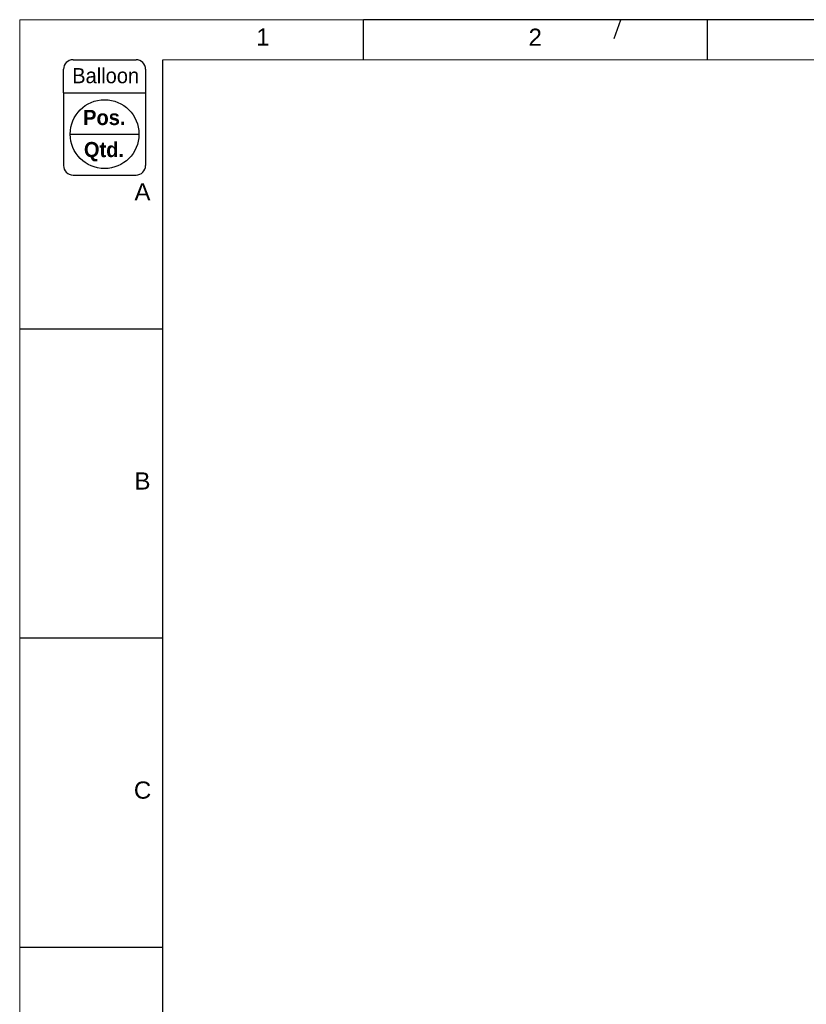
# Model space of a CAD drawing. Header units: millimetres. Extents: x 0 to 25230, y 0 to 17820.
# Tile 9 of 214: x 0 to 4123, y 12660 to 17820. Entities that reach past the tile are written whole.
import ezdxf

# ---------------------------------------------------------------- set-up
doc = ezdxf.new("R2010")
doc.units = ezdxf.units.MM
doc.linetypes.add('SLD-Sólida', pattern=[0])
doc.layers.add('DETALHAMENTO', color=8, linetype='SLD-Sólida')
doc.styles.add('SLDTEXTSTYLE0', font='ARIALBD.TTF', dxfattribs={"width": 0.948})
doc.styles.add('SLDTEXTSTYLE1', font='ARIAL.TTF', dxfattribs={"width": 0.948})
doc.styles.add('SLDTEXTSTYLE2', font='ARIAL.TTF')

msp = doc.modelspace()

# ---------------------------------------------------------------- linework, layer by layer
at = {"color": 7, "linetype": 'SLD-Sólida', "lineweight": 18, "ltscale": 30}
for p, q in [((0, 17820), (0, 0)), ((1802.1, 17820), (0, 17820)), ((750, 17610), (25020, 17610))]:
    msp.add_line(p, q, dxfattribs=at)
at = {"layer": 'DETALHAMENTO', "color": 7, "linetype": 'SLD-Sólida', "ltscale": 30}
for p, q in [((1802.1, 17610), (1802.1, 17820)), ((3115, 17721), (3150, 17820)), ((3604.3, 17610), (3604.3, 17820)), ((750, 210), (750, 17610)), ((0, 16200), (750, 16200)), ((0, 14580), (750, 14580)), ((0, 12960), (750, 12960))]:
    msp.add_line(p, q, dxfattribs=at)
at = {"layer": 'DETALHAMENTO', "color": 7, "ltscale": 30}
for p, q in [((3604.3, 17820), (1802.1, 17820)), ((5406.4, 17820), (3604.3, 17820))]:
    msp.add_line(p, q, dxfattribs=at)
at = {"layer": 'DETALHAMENTO', "ltscale": 30}
for p, q in [((279.6, 17610), (610, 17610)), ((229.6, 17436.2), (229.6, 17560)), ((660, 17560), (660, 17436.2)), ((229.6, 17436.2), (660, 17436.2)), ((229.6, 17436.2), (229.6, 17055.8)), ((660, 17436.2), (660, 17055.8)), ((660, 17436.2), (660, 17055.8)), ((264.6, 17220.2), (625, 17220.2)), ((279.6, 17005.8), (610, 17005.8))]:
    msp.add_line(p, q, dxfattribs=at)
msp.add_circle((444.8, 17220.2), 180.2, dxfattribs=at)
for centre, start, end in [((279.6, 17560), 90, 180), ((610, 17560), 0, 90), ((279.6, 17055.8), 180, 270), ((610, 17055.8), 270, 0)]:
    msp.add_arc(centre, 50, start, end, dxfattribs=at)

# ---------------------------------------------------------------- texts
at = {"color": 7, "linetype": 'Continuous', "lineweight": 0, "ltscale": 30, "insert": (1239.6, 17774.1), "char_height": 90, "attachment_point": 1, "style": 'SLDTEXTSTYLE2'}
msp.add_mtext('1', dxfattribs=at)
at = {"layer": 'DETALHAMENTO', "color": 7, "ltscale": 30, "char_height": 90, "attachment_point": 1, "style": 'SLDTEXTSTYLE2'}
for s, insert in [('2', (2667.1, 17773.2)), ('A', (601.7, 16962.9)), ('B', (601.8, 15447.9)), ('C', (598.5, 13827.9))]:
    msp.add_mtext(s, dxfattribs=dict(at, insert=insert))
at = {"layer": 'DETALHAMENTO', "ltscale": 30, "char_height": 79.37, "attachment_point": 2}
for s, insert, style in [('Balloon', (450.6, 17566.5), 'SLDTEXTSTYLE1'), ('Pos.', (443.3, 17347.3), 'SLDTEXTSTYLE0'), ('Qtd.', (441.8, 17179.2), 'SLDTEXTSTYLE0')]:
    msp.add_mtext(s, dxfattribs=dict(at, insert=insert, style=style))

doc.saveas('drawing.dxf')
